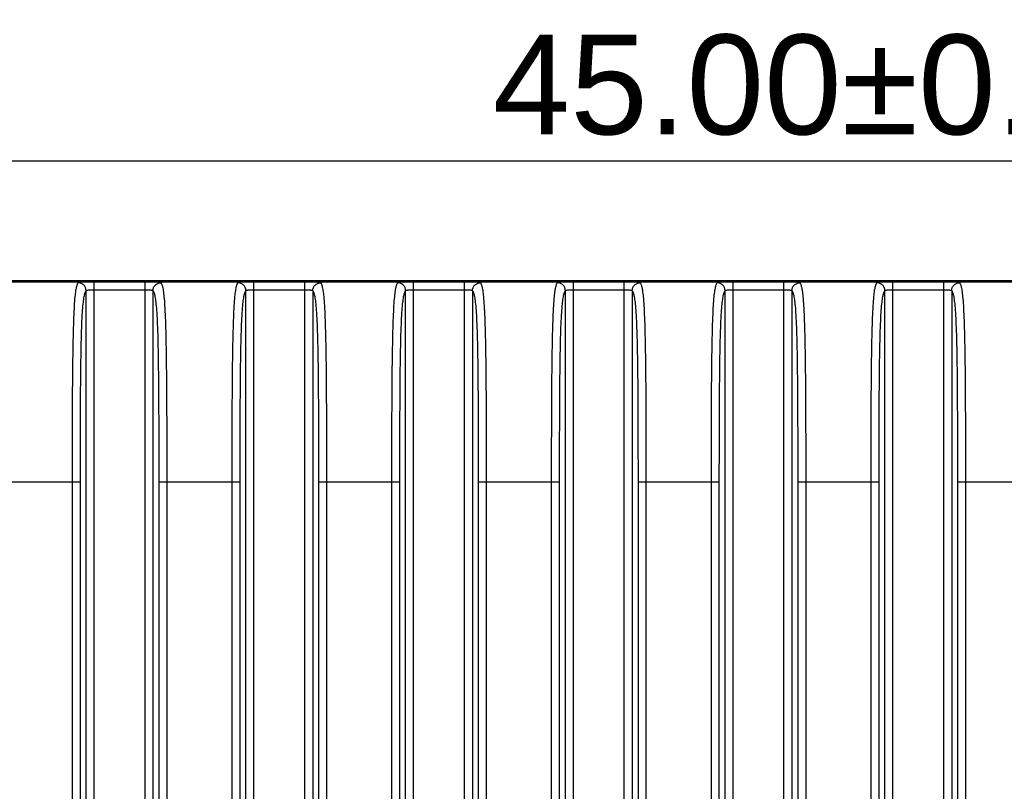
# Model space of a CAD drawing. Header units: millimetres. Extents: x 2984 to 3412, y -1556 to -1253.
# Tile 46 of 53: x 3319 to 3344, y -1390 to -1371. Entities that reach past the tile are written whole.
import ezdxf

# ---------------------------------------------------------------- set-up
doc = ezdxf.new("R2010")
doc.units = ezdxf.units.MM
doc.layers.add('06___PRT_ALL_SURFS', color=7, linetype='Continuous')
doc.styles.add('HANA', font='arial.ttf')
doc.styles.get("Standard").update_dxf_attribs({"font": 'AcadEref.ttf'})
doc.dimstyles.new('HANA$7', dxfattribs={"dimtxt": 2.5, "dimasz": 2.5, "dimexe": 0.5, "dimexo": 0.2, "dimgap": 0.5, "dimtad": 1, "dimzin": 1, "dimdsep": 46, "dimtxsty": 'HANA', "dimcen": 0, "dimclrd": 3, "dimclre": 3, "dimclrt": 4, "dimadec": 0, "dimazin": 0, "dimtfac": 1, "dimtmove": 0, "dimatfit": 3, "dimfxl": 1, "dimtzin": 0, "dimarcsym": 0})
doc.dimstyles.get("Standard").update_dxf_attribs({"dimtxt": 0.15625, "dimasz": 0.1875, "dimexe": 0.18, "dimexo": 0.0625, "dimgap": 0.09, "dimtad": 0, "dimtih": 1, "dimtoh": 1, "dimdec": 3, "dimzin": 4, "dimdsep": 46, "dimtxsty": 'Standard', "dimblk": 'CLOSED', "dimblk1": 'CLOSED', "dimblk2": 'CLOSED', "dimcen": 0.09, "dimadec": 0, "dimazin": 0, "dimtp": 0.001, "dimtm": 0.001, "dimtfac": 1, "dimtdec": 3, "dimtofl": 0, "dimtmove": 0, "dimatfit": 3, "dimldrblk": 'CLOSED', "dimfxl": 1, "dimtolj": 1, "dimtzin": 4, "dimarcsym": 0})

# ---------------------------------------------------------------- blocks, each defined once
blk = doc.blocks.new('_CLOSED')
at = {"color": 0, "linetype": 'ByBlock'}
for p, q in [((0, 0), (-1, 0.1667)), ((-1, 0.1667), (-1, -0.1667)), ((-1, -0.1667), (0, 0)), ((-1, 0), (0, 0))]:
    blk.add_line(p, q, dxfattribs=at)
blk = doc.blocks.new('*D34')
at = {"color": 0, "lineweight": -2}
for p, q in [((2874.335, -1386.492), (2874.335, -1370.223)), ((2919.335, -1386.492), (2919.335, -1370.223)), ((2916.835, -1371.473), (2876.835, -1371.473))]:
    blk.add_line(p, q, dxfattribs=at)
at = {"layer": 'Defpoints', "color": 0}
for p in [(2874.335, -1371.473), (2874.335, -1387.117), (2919.335, -1387.117)]:
    blk.add_point(p, dxfattribs=at)
at = {"color": 0, "lineweight": -2, "xscale": 2.5, "yscale": 2.5, "zscale": 2.5, "rotation": 180}
blk.add_blockref('_CLOSED', (2874.335, -1371.473), dxfattribs=at)
at = {"color": 0, "lineweight": -2, "xscale": 2.5, "yscale": 2.5, "zscale": 2.5}
blk.add_blockref('_CLOSED', (2919.335, -1371.473), dxfattribs=at)
at = {"color": 0, "insert": (2898.389, -1369.571), "char_height": 2.5, "attachment_point": 5}
blk.add_mtext('\\fArial|b0|i0|c0|p34;\\C3;45.00%%P0.30', dxfattribs=at)

msp = doc.modelspace()

# ---------------------------------------------------------------- linework, layer by layer
at = {"color": 7, "linetype": 'Continuous'}
for p, q in [((3364.774, -1377.65), (3310.773, -1377.65)), ((3320.736, -1402.613), (3320.736, -1377.651)), ((3322.011, -1377.651), (3320.736, -1377.651)), ((3322.011, -1402.613), (3322.011, -1377.651)), ((3324.736, -1402.613), (3324.736, -1377.651)), ((3326.011, -1377.651), (3324.736, -1377.651)), ((3326.011, -1402.613), (3326.011, -1377.651)), ((3328.736, -1402.613), (3328.736, -1377.651)), ((3330.011, -1377.651), (3328.736, -1377.651)), ((3330.011, -1402.613), (3330.011, -1377.651)), ((3332.736, -1402.613), (3332.736, -1377.651)), ((3334.011, -1377.651), (3332.736, -1377.651)), ((3334.011, -1402.613), (3334.011, -1377.651)), ((3336.736, -1402.613), (3336.736, -1377.651)), ((3338.011, -1377.651), (3336.736, -1377.651)), ((3338.011, -1402.613), (3338.011, -1377.651)), ((3340.736, -1402.613), (3340.736, -1377.651)), ((3342.011, -1377.651), (3340.736, -1377.651)), ((3342.011, -1402.613), (3342.011, -1377.651)), ((3320.536, -1402.401), (3320.536, -1377.864)), ((3322.011, -1377.851), (3320.736, -1377.851)), ((3322.21, -1377.864), (3322.21, -1402.401)), ((3324.536, -1402.401), (3324.536, -1377.864)), ((3326.011, -1377.851), (3324.736, -1377.851)), ((3326.21, -1377.864), (3326.21, -1402.401)), ((3328.536, -1402.401), (3328.536, -1377.864)), ((3330.011, -1377.851), (3328.736, -1377.851)), ((3330.21, -1377.864), (3330.21, -1402.401)), ((3332.536, -1402.401), (3332.536, -1377.864)), ((3334.011, -1377.851), (3332.736, -1377.851)), ((3334.21, -1377.864), (3334.21, -1402.401)), ((3336.536, -1402.401), (3336.536, -1377.864)), ((3338.011, -1377.851), (3336.736, -1377.851)), ((3338.21, -1377.864), (3338.21, -1402.401)), ((3340.536, -1402.401), (3340.536, -1377.864)), ((3342.011, -1377.851), (3340.736, -1377.851)), ((3342.21, -1377.864), (3342.21, -1402.401)), ((3318.364, -1382.655), (3320.383, -1382.655)), ((3320.184, -1382.655), (3320.184, -1397.609)), ((3320.383, -1382.655), (3320.383, -1397.609)), ((3322.364, -1397.609), (3322.364, -1382.655)), ((3322.364, -1382.655), (3324.383, -1382.655)), ((3322.563, -1397.609), (3322.563, -1382.655)), ((3324.184, -1382.655), (3324.184, -1397.609)), ((3324.383, -1382.655), (3324.383, -1397.609)), ((3326.364, -1397.609), (3326.364, -1382.655)), ((3326.364, -1382.655), (3328.383, -1382.655)), ((3326.563, -1397.609), (3326.563, -1382.655)), ((3328.184, -1382.655), (3328.184, -1397.609)), ((3328.383, -1382.655), (3328.383, -1397.609)), ((3330.364, -1397.609), (3330.364, -1382.655)), ((3330.364, -1382.655), (3332.383, -1382.655)), ((3330.563, -1397.609), (3330.563, -1382.655)), ((3332.184, -1382.655), (3332.184, -1397.609)), ((3332.383, -1382.655), (3332.383, -1397.609)), ((3334.364, -1397.609), (3334.364, -1382.655)), ((3334.364, -1382.655), (3336.383, -1382.655)), ((3334.563, -1397.609), (3334.563, -1382.655)), ((3336.184, -1382.655), (3336.184, -1397.609)), ((3336.383, -1382.655), (3336.383, -1397.609)), ((3338.364, -1397.609), (3338.364, -1382.655)), ((3338.364, -1382.655), (3340.383, -1382.655)), ((3338.563, -1397.609), (3338.563, -1382.655)), ((3340.184, -1382.655), (3340.184, -1397.609)), ((3340.383, -1382.655), (3340.383, -1397.609)), ((3342.364, -1397.609), (3342.364, -1382.655)), ((3342.364, -1382.655), (3344.383, -1382.655)), ((3342.563, -1397.609), (3342.563, -1382.655))]:
    msp.add_line(p, q, dxfattribs=at)
for points, knots in [([(3320.337, -1377.664), (3320.333, -1377.668), (3320.325, -1377.679), (3320.314, -1377.699), (3320.303, -1377.726), (3320.293, -1377.762), (3320.282, -1377.807), (3320.267, -1377.891), (3320.25, -1378.036), (3320.234, -1378.261), (3320.221, -1378.553), (3320.21, -1378.899), (3320.199, -1379.423), (3320.191, -1380.11), (3320.186, -1380.952), (3320.184, -1381.803), (3320.184, -1382.371), (3320.184, -1382.655)], [0, 0, 0, 0, 0.003495, 0.007966, 0.013684, 0.020939, 0.030062, 0.041427, 0.072535, 0.117316, 0.176572, 0.247374, 0.325239, 0.490213, 0.659348, 0.82955, 1, 1, 1, 1]), ([(3320.736, -1377.651), (3320.711, -1377.651), (3320.661, -1377.652), (3320.589, -1377.652), (3320.522, -1377.652), (3320.463, -1377.653), (3320.42, -1377.655), (3320.391, -1377.656), (3320.373, -1377.657), (3320.359, -1377.659), (3320.349, -1377.66), (3320.342, -1377.662), (3320.338, -1377.663), (3320.337, -1377.664)], [0, 0, 0, 0, 0.190319, 0.373444, 0.542548, 0.691484, 0.815053, 0.866007, 0.90919, 0.944297, 0.971119, 0.98959, 1, 1, 1, 1]), ([(3320.536, -1377.864), (3320.536, -1377.838), (3320.526, -1377.785), (3320.481, -1377.719), (3320.415, -1377.675), (3320.363, -1377.664), (3320.337, -1377.664)], [0, 0, 0, 0, 0.24991, 0.500004, 0.750095, 1, 1, 1, 1]), ([(3322.41, -1377.664), (3322.409, -1377.663), (3322.405, -1377.662), (3322.398, -1377.66), (3322.388, -1377.659), (3322.374, -1377.657), (3322.356, -1377.656), (3322.327, -1377.655), (3322.284, -1377.653), (3322.225, -1377.652), (3322.158, -1377.652), (3322.086, -1377.652), (3322.036, -1377.651), (3322.011, -1377.651)], [0, 0, 0, 0, 0.010409, 0.028878, 0.055698, 0.090802, 0.133983, 0.184935, 0.308501, 0.457435, 0.626538, 0.809664, 1, 1, 1, 1]), ([(3322.21, -1377.864), (3322.211, -1377.838), (3322.221, -1377.785), (3322.266, -1377.719), (3322.332, -1377.675), (3322.384, -1377.664), (3322.41, -1377.664)], [0, 0, 0, 0, 0.24991, 0.500004, 0.750095, 1, 1, 1, 1]), ([(3322.563, -1382.655), (3322.563, -1382.371), (3322.563, -1381.803), (3322.561, -1380.952), (3322.556, -1380.11), (3322.548, -1379.423), (3322.537, -1378.9), (3322.526, -1378.553), (3322.513, -1378.261), (3322.497, -1378.036), (3322.48, -1377.891), (3322.465, -1377.807), (3322.454, -1377.762), (3322.444, -1377.726), (3322.433, -1377.699), (3322.422, -1377.679), (3322.414, -1377.668), (3322.41, -1377.664)], [0, 0, 0, 0, 0.170451, 0.340654, 0.509788, 0.674758, 0.75262, 0.823421, 0.882679, 0.927462, 0.958573, 0.969938, 0.979061, 0.986316, 0.992034, 0.996505, 1, 1, 1, 1]), ([(3324.337, -1377.664), (3324.333, -1377.668), (3324.325, -1377.679), (3324.314, -1377.699), (3324.303, -1377.726), (3324.293, -1377.762), (3324.282, -1377.807), (3324.267, -1377.891), (3324.25, -1378.036), (3324.234, -1378.261), (3324.221, -1378.553), (3324.21, -1378.899), (3324.199, -1379.423), (3324.191, -1380.11), (3324.186, -1380.952), (3324.184, -1381.803), (3324.184, -1382.371), (3324.184, -1382.655)], [0, 0, 0, 0, 0.003495, 0.007966, 0.013684, 0.020939, 0.030062, 0.041427, 0.072535, 0.117316, 0.176572, 0.247374, 0.325239, 0.490213, 0.659348, 0.82955, 1, 1, 1, 1]), ([(3324.736, -1377.651), (3324.711, -1377.651), (3324.661, -1377.652), (3324.589, -1377.652), (3324.522, -1377.652), (3324.463, -1377.653), (3324.42, -1377.655), (3324.391, -1377.656), (3324.373, -1377.657), (3324.359, -1377.659), (3324.349, -1377.66), (3324.342, -1377.662), (3324.338, -1377.663), (3324.337, -1377.664)], [0, 0, 0, 0, 0.190319, 0.373444, 0.542548, 0.691484, 0.815053, 0.866007, 0.90919, 0.944297, 0.971119, 0.98959, 1, 1, 1, 1]), ([(3324.536, -1377.864), (3324.536, -1377.838), (3324.526, -1377.785), (3324.481, -1377.719), (3324.415, -1377.675), (3324.363, -1377.664), (3324.337, -1377.664)], [0, 0, 0, 0, 0.24991, 0.500004, 0.750095, 1, 1, 1, 1]), ([(3326.41, -1377.664), (3326.409, -1377.663), (3326.405, -1377.662), (3326.398, -1377.66), (3326.388, -1377.659), (3326.374, -1377.657), (3326.356, -1377.656), (3326.327, -1377.655), (3326.284, -1377.653), (3326.225, -1377.652), (3326.158, -1377.652), (3326.086, -1377.652), (3326.036, -1377.651), (3326.011, -1377.651)], [0, 0, 0, 0, 0.010409, 0.028878, 0.055698, 0.090802, 0.133983, 0.184935, 0.308501, 0.457435, 0.626538, 0.809664, 1, 1, 1, 1]), ([(3326.21, -1377.864), (3326.211, -1377.838), (3326.221, -1377.785), (3326.266, -1377.719), (3326.332, -1377.675), (3326.384, -1377.664), (3326.41, -1377.664)], [0, 0, 0, 0, 0.24991, 0.500004, 0.750095, 1, 1, 1, 1]), ([(3326.563, -1382.655), (3326.563, -1382.371), (3326.563, -1381.803), (3326.561, -1380.952), (3326.556, -1380.11), (3326.548, -1379.423), (3326.537, -1378.9), (3326.526, -1378.553), (3326.513, -1378.261), (3326.497, -1378.036), (3326.48, -1377.891), (3326.465, -1377.807), (3326.454, -1377.762), (3326.444, -1377.726), (3326.433, -1377.699), (3326.422, -1377.679), (3326.414, -1377.668), (3326.41, -1377.664)], [0, 0, 0, 0, 0.170451, 0.340654, 0.509788, 0.674758, 0.75262, 0.823421, 0.882679, 0.927462, 0.958573, 0.969938, 0.979061, 0.986316, 0.992034, 0.996505, 1, 1, 1, 1]), ([(3328.337, -1377.664), (3328.333, -1377.668), (3328.325, -1377.679), (3328.314, -1377.699), (3328.303, -1377.726), (3328.293, -1377.762), (3328.282, -1377.807), (3328.267, -1377.891), (3328.25, -1378.036), (3328.234, -1378.261), (3328.221, -1378.553), (3328.21, -1378.899), (3328.199, -1379.423), (3328.191, -1380.11), (3328.186, -1380.952), (3328.184, -1381.803), (3328.184, -1382.371), (3328.184, -1382.655)], [0, 0, 0, 0, 0.003495, 0.007966, 0.013684, 0.020939, 0.030062, 0.041427, 0.072535, 0.117316, 0.176572, 0.247374, 0.325239, 0.490213, 0.659348, 0.82955, 1, 1, 1, 1]), ([(3328.736, -1377.651), (3328.711, -1377.651), (3328.661, -1377.652), (3328.589, -1377.652), (3328.522, -1377.652), (3328.463, -1377.653), (3328.42, -1377.655), (3328.391, -1377.656), (3328.373, -1377.657), (3328.359, -1377.659), (3328.349, -1377.66), (3328.342, -1377.662), (3328.338, -1377.663), (3328.337, -1377.664)], [0, 0, 0, 0, 0.190319, 0.373444, 0.542548, 0.691484, 0.815053, 0.866007, 0.90919, 0.944297, 0.971119, 0.98959, 1, 1, 1, 1]), ([(3328.536, -1377.864), (3328.536, -1377.838), (3328.526, -1377.785), (3328.481, -1377.719), (3328.415, -1377.675), (3328.363, -1377.664), (3328.337, -1377.664)], [0, 0, 0, 0, 0.24991, 0.500004, 0.750095, 1, 1, 1, 1]), ([(3330.41, -1377.664), (3330.409, -1377.663), (3330.405, -1377.662), (3330.398, -1377.66), (3330.388, -1377.659), (3330.374, -1377.657), (3330.356, -1377.656), (3330.327, -1377.655), (3330.284, -1377.653), (3330.225, -1377.652), (3330.158, -1377.652), (3330.086, -1377.652), (3330.036, -1377.651), (3330.011, -1377.651)], [0, 0, 0, 0, 0.010409, 0.028878, 0.055698, 0.090802, 0.133983, 0.184935, 0.308501, 0.457435, 0.626538, 0.809664, 1, 1, 1, 1]), ([(3330.21, -1377.864), (3330.211, -1377.838), (3330.221, -1377.785), (3330.266, -1377.719), (3330.332, -1377.675), (3330.384, -1377.664), (3330.41, -1377.664)], [0, 0, 0, 0, 0.24991, 0.500004, 0.750095, 1, 1, 1, 1]), ([(3330.563, -1382.655), (3330.563, -1382.371), (3330.563, -1381.803), (3330.561, -1380.952), (3330.556, -1380.11), (3330.548, -1379.423), (3330.537, -1378.9), (3330.526, -1378.553), (3330.513, -1378.261), (3330.497, -1378.036), (3330.48, -1377.891), (3330.465, -1377.807), (3330.454, -1377.762), (3330.444, -1377.726), (3330.433, -1377.699), (3330.422, -1377.679), (3330.414, -1377.668), (3330.41, -1377.664)], [0, 0, 0, 0, 0.170451, 0.340654, 0.509788, 0.674758, 0.75262, 0.823421, 0.882679, 0.927462, 0.958573, 0.969938, 0.979061, 0.986316, 0.992034, 0.996505, 1, 1, 1, 1]), ([(3332.337, -1377.664), (3332.333, -1377.668), (3332.325, -1377.679), (3332.314, -1377.699), (3332.303, -1377.726), (3332.293, -1377.762), (3332.282, -1377.807), (3332.267, -1377.891), (3332.25, -1378.036), (3332.234, -1378.261), (3332.221, -1378.553), (3332.21, -1378.899), (3332.199, -1379.423), (3332.191, -1380.11), (3332.186, -1380.952), (3332.184, -1381.803), (3332.184, -1382.371), (3332.184, -1382.655)], [0, 0, 0, 0, 0.003495, 0.007966, 0.013684, 0.020939, 0.030062, 0.041427, 0.072535, 0.117316, 0.176572, 0.247374, 0.325239, 0.490213, 0.659348, 0.82955, 1, 1, 1, 1]), ([(3332.736, -1377.651), (3332.711, -1377.651), (3332.661, -1377.652), (3332.589, -1377.652), (3332.522, -1377.652), (3332.463, -1377.653), (3332.42, -1377.655), (3332.391, -1377.656), (3332.373, -1377.657), (3332.359, -1377.659), (3332.349, -1377.66), (3332.342, -1377.662), (3332.338, -1377.663), (3332.337, -1377.664)], [0, 0, 0, 0, 0.190319, 0.373444, 0.542548, 0.691484, 0.815053, 0.866007, 0.90919, 0.944297, 0.971119, 0.98959, 1, 1, 1, 1]), ([(3332.536, -1377.864), (3332.536, -1377.838), (3332.526, -1377.785), (3332.481, -1377.719), (3332.415, -1377.675), (3332.363, -1377.664), (3332.337, -1377.664)], [0, 0, 0, 0, 0.24991, 0.500004, 0.750095, 1, 1, 1, 1]), ([(3334.41, -1377.664), (3334.409, -1377.663), (3334.405, -1377.662), (3334.398, -1377.66), (3334.388, -1377.659), (3334.374, -1377.657), (3334.356, -1377.656), (3334.327, -1377.655), (3334.284, -1377.653), (3334.225, -1377.652), (3334.158, -1377.652), (3334.086, -1377.652), (3334.036, -1377.651), (3334.011, -1377.651)], [0, 0, 0, 0, 0.010409, 0.028878, 0.055698, 0.090802, 0.133983, 0.184935, 0.308501, 0.457435, 0.626538, 0.809664, 1, 1, 1, 1]), ([(3334.21, -1377.864), (3334.211, -1377.838), (3334.221, -1377.785), (3334.266, -1377.719), (3334.332, -1377.675), (3334.384, -1377.664), (3334.41, -1377.664)], [0, 0, 0, 0, 0.24991, 0.500004, 0.750095, 1, 1, 1, 1]), ([(3334.563, -1382.655), (3334.563, -1382.371), (3334.563, -1381.803), (3334.561, -1380.952), (3334.556, -1380.11), (3334.548, -1379.423), (3334.537, -1378.9), (3334.526, -1378.553), (3334.513, -1378.261), (3334.497, -1378.036), (3334.48, -1377.891), (3334.465, -1377.807), (3334.454, -1377.762), (3334.444, -1377.726), (3334.433, -1377.699), (3334.422, -1377.679), (3334.414, -1377.668), (3334.41, -1377.664)], [0, 0, 0, 0, 0.170451, 0.340654, 0.509788, 0.674758, 0.75262, 0.823421, 0.882679, 0.927462, 0.958573, 0.969938, 0.979061, 0.986316, 0.992034, 0.996505, 1, 1, 1, 1]), ([(3336.337, -1377.664), (3336.333, -1377.668), (3336.325, -1377.679), (3336.314, -1377.699), (3336.303, -1377.726), (3336.293, -1377.762), (3336.282, -1377.807), (3336.267, -1377.891), (3336.25, -1378.036), (3336.234, -1378.261), (3336.221, -1378.553), (3336.21, -1378.899), (3336.199, -1379.423), (3336.191, -1380.11), (3336.186, -1380.952), (3336.184, -1381.803), (3336.184, -1382.371), (3336.184, -1382.655)], [0, 0, 0, 0, 0.003495, 0.007966, 0.013684, 0.020939, 0.030062, 0.041427, 0.072535, 0.117316, 0.176572, 0.247374, 0.325239, 0.490213, 0.659348, 0.82955, 1, 1, 1, 1]), ([(3336.736, -1377.651), (3336.711, -1377.651), (3336.661, -1377.652), (3336.589, -1377.652), (3336.522, -1377.652), (3336.463, -1377.653), (3336.42, -1377.655), (3336.391, -1377.656), (3336.373, -1377.657), (3336.359, -1377.659), (3336.349, -1377.66), (3336.342, -1377.662), (3336.338, -1377.663), (3336.337, -1377.664)], [0, 0, 0, 0, 0.190319, 0.373444, 0.542548, 0.691484, 0.815053, 0.866007, 0.90919, 0.944297, 0.971119, 0.98959, 1, 1, 1, 1]), ([(3336.536, -1377.864), (3336.536, -1377.838), (3336.526, -1377.785), (3336.481, -1377.719), (3336.415, -1377.675), (3336.363, -1377.664), (3336.337, -1377.664)], [0, 0, 0, 0, 0.24991, 0.500004, 0.750095, 1, 1, 1, 1]), ([(3338.41, -1377.664), (3338.409, -1377.663), (3338.405, -1377.662), (3338.398, -1377.66), (3338.388, -1377.659), (3338.374, -1377.657), (3338.356, -1377.656), (3338.327, -1377.655), (3338.284, -1377.653), (3338.225, -1377.652), (3338.158, -1377.652), (3338.086, -1377.652), (3338.036, -1377.651), (3338.011, -1377.651)], [0, 0, 0, 0, 0.010409, 0.028878, 0.055698, 0.090802, 0.133983, 0.184935, 0.308501, 0.457435, 0.626538, 0.809664, 1, 1, 1, 1]), ([(3338.21, -1377.864), (3338.211, -1377.838), (3338.221, -1377.785), (3338.266, -1377.719), (3338.332, -1377.675), (3338.384, -1377.664), (3338.41, -1377.664)], [0, 0, 0, 0, 0.24991, 0.500004, 0.750095, 1, 1, 1, 1]), ([(3338.563, -1382.655), (3338.563, -1382.371), (3338.563, -1381.803), (3338.561, -1380.952), (3338.556, -1380.11), (3338.548, -1379.423), (3338.537, -1378.9), (3338.526, -1378.553), (3338.513, -1378.261), (3338.497, -1378.036), (3338.48, -1377.891), (3338.465, -1377.807), (3338.454, -1377.762), (3338.444, -1377.726), (3338.433, -1377.699), (3338.422, -1377.679), (3338.414, -1377.668), (3338.41, -1377.664)], [0, 0, 0, 0, 0.170451, 0.340654, 0.509788, 0.674758, 0.75262, 0.823421, 0.882679, 0.927462, 0.958573, 0.969938, 0.979061, 0.986316, 0.992034, 0.996505, 1, 1, 1, 1]), ([(3340.337, -1377.664), (3340.333, -1377.668), (3340.325, -1377.679), (3340.314, -1377.699), (3340.303, -1377.726), (3340.293, -1377.762), (3340.282, -1377.807), (3340.267, -1377.891), (3340.25, -1378.036), (3340.234, -1378.261), (3340.221, -1378.553), (3340.21, -1378.899), (3340.199, -1379.423), (3340.191, -1380.11), (3340.186, -1380.952), (3340.184, -1381.803), (3340.184, -1382.371), (3340.184, -1382.655)], [0, 0, 0, 0, 0.003495, 0.007966, 0.013684, 0.020939, 0.030062, 0.041427, 0.072535, 0.117316, 0.176572, 0.247374, 0.325239, 0.490213, 0.659348, 0.82955, 1, 1, 1, 1]), ([(3340.736, -1377.651), (3340.711, -1377.651), (3340.661, -1377.652), (3340.589, -1377.652), (3340.522, -1377.652), (3340.463, -1377.653), (3340.42, -1377.655), (3340.391, -1377.656), (3340.373, -1377.657), (3340.359, -1377.659), (3340.349, -1377.66), (3340.342, -1377.662), (3340.338, -1377.663), (3340.337, -1377.664)], [0, 0, 0, 0, 0.190319, 0.373444, 0.542548, 0.691484, 0.815053, 0.866007, 0.90919, 0.944297, 0.971119, 0.98959, 1, 1, 1, 1]), ([(3340.536, -1377.864), (3340.536, -1377.838), (3340.526, -1377.785), (3340.481, -1377.719), (3340.415, -1377.675), (3340.363, -1377.664), (3340.337, -1377.664)], [0, 0, 0, 0, 0.24991, 0.500004, 0.750095, 1, 1, 1, 1]), ([(3342.41, -1377.664), (3342.409, -1377.663), (3342.405, -1377.662), (3342.398, -1377.66), (3342.388, -1377.659), (3342.374, -1377.657), (3342.356, -1377.656), (3342.327, -1377.655), (3342.284, -1377.653), (3342.225, -1377.652), (3342.158, -1377.652), (3342.086, -1377.652), (3342.036, -1377.651), (3342.011, -1377.651)], [0, 0, 0, 0, 0.010409, 0.028878, 0.055698, 0.090802, 0.133983, 0.184935, 0.308501, 0.457435, 0.626538, 0.809664, 1, 1, 1, 1]), ([(3342.21, -1377.864), (3342.211, -1377.838), (3342.221, -1377.785), (3342.266, -1377.719), (3342.332, -1377.675), (3342.384, -1377.664), (3342.41, -1377.664)], [0, 0, 0, 0, 0.24991, 0.500004, 0.750095, 1, 1, 1, 1]), ([(3342.563, -1382.655), (3342.563, -1382.371), (3342.563, -1381.803), (3342.561, -1380.952), (3342.556, -1380.11), (3342.548, -1379.423), (3342.537, -1378.9), (3342.526, -1378.553), (3342.513, -1378.261), (3342.497, -1378.036), (3342.48, -1377.891), (3342.465, -1377.807), (3342.454, -1377.762), (3342.444, -1377.726), (3342.433, -1377.699), (3342.422, -1377.679), (3342.414, -1377.668), (3342.41, -1377.664)], [0, 0, 0, 0, 0.170451, 0.340654, 0.509788, 0.674758, 0.75262, 0.823421, 0.882679, 0.927462, 0.958573, 0.969938, 0.979061, 0.986316, 0.992034, 0.996505, 1, 1, 1, 1]), ([(3320.536, -1377.864), (3320.532, -1377.868), (3320.525, -1377.878), (3320.514, -1377.897), (3320.503, -1377.922), (3320.493, -1377.956), (3320.482, -1377.998), (3320.467, -1378.079), (3320.45, -1378.218), (3320.433, -1378.436), (3320.419, -1378.72), (3320.408, -1379.057), (3320.398, -1379.562), (3320.39, -1380.222), (3320.386, -1381.027), (3320.384, -1381.84), (3320.383, -1382.384), (3320.383, -1382.655)], [0, 0, 0, 0, 0.003502, 0.007948, 0.013604, 0.020761, 0.029752, 0.040968, 0.071888, 0.117031, 0.177347, 0.249209, 0.327617, 0.492511, 0.66098, 0.830379, 1, 1, 1, 1]), ([(3320.736, -1377.851), (3320.724, -1377.851), (3320.699, -1377.852), (3320.663, -1377.852), (3320.63, -1377.852), (3320.6, -1377.853), (3320.575, -1377.855), (3320.557, -1377.857), (3320.545, -1377.859), (3320.539, -1377.861), (3320.537, -1377.863), (3320.536, -1377.864)], [0, 0, 0, 0, 0.187596, 0.368436, 0.536017, 0.68433, 0.808125, 0.903188, 0.966806, 0.98681, 1, 1, 1, 1]), ([(3322.21, -1377.864), (3322.21, -1377.863), (3322.208, -1377.861), (3322.202, -1377.859), (3322.19, -1377.857), (3322.172, -1377.855), (3322.147, -1377.853), (3322.117, -1377.852), (3322.084, -1377.852), (3322.048, -1377.852), (3322.023, -1377.851), (3322.011, -1377.851)], [0, 0, 0, 0, 0.013189, 0.03319, 0.096804, 0.191864, 0.315655, 0.463967, 0.631547, 0.812387, 1, 1, 1, 1]), ([(3322.364, -1382.655), (3322.364, -1382.384), (3322.363, -1381.84), (3322.361, -1381.027), (3322.357, -1380.222), (3322.349, -1379.562), (3322.339, -1379.057), (3322.328, -1378.72), (3322.314, -1378.436), (3322.297, -1378.218), (3322.28, -1378.079), (3322.264, -1377.998), (3322.254, -1377.956), (3322.244, -1377.922), (3322.233, -1377.897), (3322.222, -1377.878), (3322.214, -1377.868), (3322.21, -1377.864)], [0, 0, 0, 0, 0.169622, 0.339022, 0.50749, 0.67238, 0.750785, 0.822646, 0.882964, 0.92811, 0.959031, 0.970248, 0.97924, 0.986396, 0.992052, 0.996498, 1, 1, 1, 1]), ([(3324.536, -1377.864), (3324.532, -1377.868), (3324.525, -1377.878), (3324.514, -1377.897), (3324.503, -1377.922), (3324.493, -1377.956), (3324.482, -1377.998), (3324.467, -1378.079), (3324.45, -1378.218), (3324.433, -1378.436), (3324.419, -1378.72), (3324.408, -1379.057), (3324.398, -1379.562), (3324.39, -1380.222), (3324.386, -1381.027), (3324.384, -1381.84), (3324.383, -1382.384), (3324.383, -1382.655)], [0, 0, 0, 0, 0.003502, 0.007948, 0.013604, 0.020761, 0.029752, 0.040968, 0.071888, 0.117031, 0.177347, 0.249209, 0.327617, 0.492511, 0.66098, 0.830379, 1, 1, 1, 1]), ([(3324.736, -1377.851), (3324.724, -1377.851), (3324.699, -1377.852), (3324.663, -1377.852), (3324.63, -1377.852), (3324.6, -1377.853), (3324.575, -1377.855), (3324.557, -1377.857), (3324.545, -1377.859), (3324.539, -1377.861), (3324.537, -1377.863), (3324.536, -1377.864)], [0, 0, 0, 0, 0.187596, 0.368436, 0.536017, 0.68433, 0.808125, 0.903188, 0.966806, 0.98681, 1, 1, 1, 1]), ([(3326.21, -1377.864), (3326.21, -1377.863), (3326.208, -1377.861), (3326.202, -1377.859), (3326.19, -1377.857), (3326.172, -1377.855), (3326.147, -1377.853), (3326.117, -1377.852), (3326.084, -1377.852), (3326.048, -1377.852), (3326.023, -1377.851), (3326.011, -1377.851)], [0, 0, 0, 0, 0.013189, 0.03319, 0.096804, 0.191864, 0.315655, 0.463967, 0.631547, 0.812387, 1, 1, 1, 1]), ([(3326.364, -1382.655), (3326.364, -1382.384), (3326.363, -1381.84), (3326.361, -1381.027), (3326.357, -1380.222), (3326.349, -1379.562), (3326.339, -1379.057), (3326.328, -1378.72), (3326.314, -1378.436), (3326.297, -1378.218), (3326.28, -1378.079), (3326.264, -1377.998), (3326.254, -1377.956), (3326.244, -1377.922), (3326.233, -1377.897), (3326.222, -1377.878), (3326.214, -1377.868), (3326.21, -1377.864)], [0, 0, 0, 0, 0.169622, 0.339022, 0.50749, 0.67238, 0.750785, 0.822646, 0.882964, 0.92811, 0.959031, 0.970248, 0.97924, 0.986396, 0.992052, 0.996498, 1, 1, 1, 1]), ([(3328.536, -1377.864), (3328.532, -1377.868), (3328.525, -1377.878), (3328.514, -1377.897), (3328.503, -1377.922), (3328.493, -1377.956), (3328.482, -1377.998), (3328.467, -1378.079), (3328.45, -1378.218), (3328.433, -1378.436), (3328.419, -1378.72), (3328.408, -1379.057), (3328.398, -1379.562), (3328.39, -1380.222), (3328.386, -1381.027), (3328.384, -1381.84), (3328.383, -1382.384), (3328.383, -1382.655)], [0, 0, 0, 0, 0.003502, 0.007948, 0.013604, 0.020761, 0.029752, 0.040968, 0.071888, 0.117031, 0.177347, 0.249209, 0.327617, 0.492511, 0.66098, 0.830379, 1, 1, 1, 1]), ([(3328.736, -1377.851), (3328.724, -1377.851), (3328.699, -1377.852), (3328.663, -1377.852), (3328.63, -1377.852), (3328.6, -1377.853), (3328.575, -1377.855), (3328.557, -1377.857), (3328.545, -1377.859), (3328.539, -1377.861), (3328.537, -1377.863), (3328.536, -1377.864)], [0, 0, 0, 0, 0.187596, 0.368436, 0.536017, 0.68433, 0.808125, 0.903188, 0.966806, 0.98681, 1, 1, 1, 1]), ([(3330.21, -1377.864), (3330.21, -1377.863), (3330.208, -1377.861), (3330.202, -1377.859), (3330.19, -1377.857), (3330.172, -1377.855), (3330.147, -1377.853), (3330.117, -1377.852), (3330.084, -1377.852), (3330.048, -1377.852), (3330.023, -1377.851), (3330.011, -1377.851)], [0, 0, 0, 0, 0.013189, 0.03319, 0.096804, 0.191864, 0.315655, 0.463967, 0.631547, 0.812387, 1, 1, 1, 1]), ([(3330.364, -1382.655), (3330.364, -1382.384), (3330.363, -1381.84), (3330.361, -1381.027), (3330.357, -1380.222), (3330.349, -1379.562), (3330.339, -1379.057), (3330.328, -1378.72), (3330.314, -1378.436), (3330.297, -1378.218), (3330.28, -1378.079), (3330.264, -1377.998), (3330.254, -1377.956), (3330.244, -1377.922), (3330.233, -1377.897), (3330.222, -1377.878), (3330.214, -1377.868), (3330.21, -1377.864)], [0, 0, 0, 0, 0.169622, 0.339022, 0.50749, 0.67238, 0.750785, 0.822646, 0.882964, 0.92811, 0.959031, 0.970248, 0.97924, 0.986396, 0.992052, 0.996498, 1, 1, 1, 1]), ([(3332.536, -1377.864), (3332.532, -1377.868), (3332.525, -1377.878), (3332.514, -1377.897), (3332.503, -1377.922), (3332.493, -1377.956), (3332.482, -1377.998), (3332.467, -1378.079), (3332.45, -1378.218), (3332.433, -1378.436), (3332.419, -1378.72), (3332.408, -1379.057), (3332.398, -1379.562), (3332.39, -1380.222), (3332.386, -1381.027), (3332.384, -1381.84), (3332.383, -1382.384), (3332.383, -1382.655)], [0, 0, 0, 0, 0.003502, 0.007948, 0.013604, 0.020761, 0.029752, 0.040968, 0.071888, 0.117031, 0.177347, 0.249209, 0.327617, 0.492511, 0.66098, 0.830379, 1, 1, 1, 1]), ([(3332.736, -1377.851), (3332.724, -1377.851), (3332.699, -1377.852), (3332.663, -1377.852), (3332.63, -1377.852), (3332.6, -1377.853), (3332.575, -1377.855), (3332.557, -1377.857), (3332.545, -1377.859), (3332.539, -1377.861), (3332.537, -1377.863), (3332.536, -1377.864)], [0, 0, 0, 0, 0.187596, 0.368436, 0.536017, 0.68433, 0.808125, 0.903188, 0.966806, 0.98681, 1, 1, 1, 1]), ([(3334.21, -1377.864), (3334.21, -1377.863), (3334.208, -1377.861), (3334.202, -1377.859), (3334.19, -1377.857), (3334.172, -1377.855), (3334.147, -1377.853), (3334.117, -1377.852), (3334.084, -1377.852), (3334.048, -1377.852), (3334.023, -1377.851), (3334.011, -1377.851)], [0, 0, 0, 0, 0.013189, 0.03319, 0.096804, 0.191864, 0.315655, 0.463967, 0.631547, 0.812387, 1, 1, 1, 1]), ([(3334.364, -1382.655), (3334.364, -1382.384), (3334.363, -1381.84), (3334.361, -1381.027), (3334.357, -1380.222), (3334.349, -1379.562), (3334.339, -1379.057), (3334.328, -1378.72), (3334.314, -1378.436), (3334.297, -1378.218), (3334.28, -1378.079), (3334.264, -1377.998), (3334.254, -1377.956), (3334.244, -1377.922), (3334.233, -1377.897), (3334.222, -1377.878), (3334.214, -1377.868), (3334.21, -1377.864)], [0, 0, 0, 0, 0.169622, 0.339022, 0.50749, 0.67238, 0.750785, 0.822646, 0.882964, 0.92811, 0.959031, 0.970248, 0.97924, 0.986396, 0.992052, 0.996498, 1, 1, 1, 1]), ([(3336.536, -1377.864), (3336.532, -1377.868), (3336.525, -1377.878), (3336.514, -1377.897), (3336.503, -1377.922), (3336.493, -1377.956), (3336.482, -1377.998), (3336.467, -1378.079), (3336.45, -1378.218), (3336.433, -1378.436), (3336.419, -1378.72), (3336.408, -1379.057), (3336.398, -1379.562), (3336.39, -1380.222), (3336.386, -1381.027), (3336.384, -1381.84), (3336.383, -1382.384), (3336.383, -1382.655)], [0, 0, 0, 0, 0.003502, 0.007948, 0.013604, 0.020761, 0.029752, 0.040968, 0.071888, 0.117031, 0.177347, 0.249209, 0.327617, 0.492511, 0.66098, 0.830379, 1, 1, 1, 1]), ([(3336.736, -1377.851), (3336.724, -1377.851), (3336.699, -1377.852), (3336.663, -1377.852), (3336.63, -1377.852), (3336.6, -1377.853), (3336.575, -1377.855), (3336.557, -1377.857), (3336.545, -1377.859), (3336.539, -1377.861), (3336.537, -1377.863), (3336.536, -1377.864)], [0, 0, 0, 0, 0.187596, 0.368436, 0.536017, 0.68433, 0.808125, 0.903188, 0.966806, 0.98681, 1, 1, 1, 1]), ([(3338.21, -1377.864), (3338.21, -1377.863), (3338.208, -1377.861), (3338.202, -1377.859), (3338.19, -1377.857), (3338.172, -1377.855), (3338.147, -1377.853), (3338.117, -1377.852), (3338.084, -1377.852), (3338.048, -1377.852), (3338.023, -1377.851), (3338.011, -1377.851)], [0, 0, 0, 0, 0.013189, 0.03319, 0.096804, 0.191864, 0.315655, 0.463967, 0.631547, 0.812387, 1, 1, 1, 1]), ([(3338.364, -1382.655), (3338.364, -1382.384), (3338.363, -1381.84), (3338.361, -1381.027), (3338.357, -1380.222), (3338.349, -1379.562), (3338.339, -1379.057), (3338.328, -1378.72), (3338.314, -1378.436), (3338.297, -1378.218), (3338.28, -1378.079), (3338.264, -1377.998), (3338.254, -1377.956), (3338.244, -1377.922), (3338.233, -1377.897), (3338.222, -1377.878), (3338.214, -1377.868), (3338.21, -1377.864)], [0, 0, 0, 0, 0.169622, 0.339022, 0.50749, 0.67238, 0.750785, 0.822646, 0.882964, 0.92811, 0.959031, 0.970248, 0.97924, 0.986396, 0.992052, 0.996498, 1, 1, 1, 1]), ([(3340.536, -1377.864), (3340.532, -1377.868), (3340.525, -1377.878), (3340.514, -1377.897), (3340.503, -1377.922), (3340.493, -1377.956), (3340.482, -1377.998), (3340.467, -1378.079), (3340.45, -1378.218), (3340.433, -1378.436), (3340.419, -1378.72), (3340.408, -1379.057), (3340.398, -1379.562), (3340.39, -1380.222), (3340.386, -1381.027), (3340.384, -1381.84), (3340.383, -1382.384), (3340.383, -1382.655)], [0, 0, 0, 0, 0.003502, 0.007948, 0.013604, 0.020761, 0.029752, 0.040968, 0.071888, 0.117031, 0.177347, 0.249209, 0.327617, 0.492511, 0.66098, 0.830379, 1, 1, 1, 1]), ([(3340.736, -1377.851), (3340.724, -1377.851), (3340.699, -1377.852), (3340.663, -1377.852), (3340.63, -1377.852), (3340.6, -1377.853), (3340.575, -1377.855), (3340.557, -1377.857), (3340.545, -1377.859), (3340.539, -1377.861), (3340.537, -1377.863), (3340.536, -1377.864)], [0, 0, 0, 0, 0.187596, 0.368436, 0.536017, 0.68433, 0.808125, 0.903188, 0.966806, 0.98681, 1, 1, 1, 1]), ([(3342.21, -1377.864), (3342.21, -1377.863), (3342.208, -1377.861), (3342.202, -1377.859), (3342.19, -1377.857), (3342.172, -1377.855), (3342.147, -1377.853), (3342.117, -1377.852), (3342.084, -1377.852), (3342.048, -1377.852), (3342.023, -1377.851), (3342.011, -1377.851)], [0, 0, 0, 0, 0.013189, 0.03319, 0.096804, 0.191864, 0.315655, 0.463967, 0.631547, 0.812387, 1, 1, 1, 1]), ([(3342.364, -1382.655), (3342.364, -1382.384), (3342.363, -1381.84), (3342.361, -1381.027), (3342.357, -1380.222), (3342.349, -1379.562), (3342.339, -1379.057), (3342.328, -1378.72), (3342.314, -1378.436), (3342.297, -1378.218), (3342.28, -1378.079), (3342.264, -1377.998), (3342.254, -1377.956), (3342.244, -1377.922), (3342.233, -1377.897), (3342.222, -1377.878), (3342.214, -1377.868), (3342.21, -1377.864)], [0, 0, 0, 0, 0.169622, 0.339022, 0.50749, 0.67238, 0.750785, 0.822646, 0.882964, 0.92811, 0.959031, 0.970248, 0.97924, 0.986396, 0.992052, 0.996498, 1, 1, 1, 1])]:
    msp.add_open_spline(points, degree=3, knots=knots, dxfattribs=at)
at = {"layer": '06___PRT_ALL_SURFS', "color": 7, "linetype": 'Continuous'}
msp.add_line((3364.774, -1377.62), (3310.773, -1377.62), dxfattribs=at)

# ---------------------------------------------------------------- dimensions: what is measured, and where the dimension line sits
at = {"color": 4}
dim = msp.add_linear_dim(base=(3315.389, -1374.619), p1=(3360.389, -1390.262), p2=(3315.389, -1390.262), text='\\fArial|b0|i0|c0|p34;\\C3;45.00%%P0.30', dimstyle='Standard', override={"dimtxt": 2.5, "dimasz": 2.5, "dimexe": 1.25, "dimexo": 0.625, "dimgap": 0.625, "dimtad": 1, "dimtih": 0, "dimtoh": 0, "dimdec": 2, "dimzin": 8, "dimdsep": 44, "dimtxsty": 'Standard', "dimcen": 2.5, "dimtol": 1, "dimlim": 0, "dimtp": 0.3, "dimtm": 0.3, "dimtdec": 2, "dimtofl": 1, "dimatfit": 0, "dimtolj": 0, "dimtzin": 8}, dxfattribs=at)
dim.commit()
dim.dimension.update_dxf_attribs({"geometry": '*D34', "text_midpoint": (3339.442, -1374.619), "dimtype": 160, "insert": (441.053, -3.145)})

# ---------------------------------------------------------------- leaders
msp.add_leader([(3315.458, -1390.184), (3319.181, -1412.322)], dimstyle='HANA$7', override={"dimgap": 0.5, "dimtad": 0, "dimtp": 0.1, "dimtm": 0.1, "dimtfillclr": 3})

doc.saveas('drawing.dxf')
